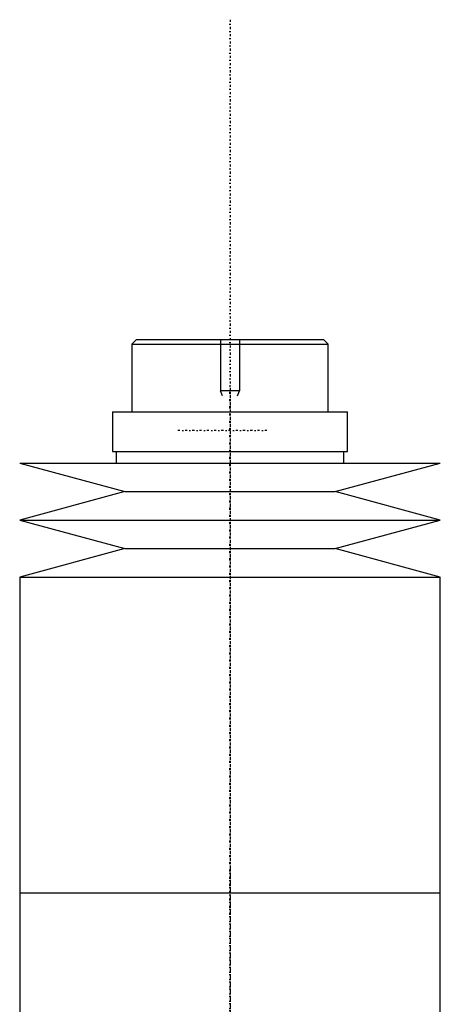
# Model space of a CAD drawing. Extents: x -139 to 602, y -139 to 487.
# Tile 4 of 4: x 505 to 595, y 277 to 487. Entities that reach past the tile are written whole.
import ezdxf

# ---------------------------------------------------------------- set-up
doc = ezdxf.new("R2010")
doc.units = 0
doc.linetypes.add('CENTER', pattern=[1.5, 0.45, -0.5, 0.05, -0.5])
for name, color, linetype in [('AM_0', 7, 'CONTINUOUS'), ('AM_10', 7, 'CONTINUOUS'), ('AM_7', 7, 'CENTER')]:
    doc.layers.add(name, color=color, linetype=linetype)

msp = doc.modelspace()

# ---------------------------------------------------------------- linework, layer by layer
at = {"layer": 'AM_0', "color": 7, "linetype": 'CONTINUOUS'}
for p, q in [((530, 419), (529, 418)), ((529, 418), (529, 403.5)), ((529, 418), (571, 418)), ((530, 419), (570, 419)), ((571, 418), (570, 419)), ((571, 403.5), (571, 418)), ((524.85, 403.5), (524.85, 395)), ((524.85, 403.5), (575.15, 403.5)), ((575.15, 395), (575.15, 403.5)), ((524.85, 395), (575.15, 395)), ((525.65, 395), (525.65, 392.5)), ((574.35, 392.5), (574.35, 395)), ((505, 392.5), (527.5, 386.4)), ((505, 392.5), (595, 392.5)), ((572.5, 386.4), (595, 392.5)), ((527.5, 386.4), (505, 380.3)), ((527.5, 386.4), (572.5, 386.4)), ((595, 380.3), (572.5, 386.4)), ((505, 380.3), (527.5, 374.2)), ((505, 380.3), (595, 380.3)), ((572.5, 374.2), (595, 380.3)), ((527.5, 374.2), (505, 368.1)), ((527.5, 374.2), (572.5, 374.2)), ((595, 368.1), (572.5, 374.2)), ((505, 368.1), (505, 300.5)), ((505, 368.1), (595, 368.1)), ((595, 300.5), (595, 368.1)), ((505, 300.5), (505, 232.9)), ((505, 300.5), (595, 300.5)), ((505, 300.5), (595, 300.5)), ((595, 232.9), (595, 300.5))]:
    msp.add_line(p, q, dxfattribs=at)
at = {"layer": 'AM_10', "color": 7, "linetype": 'CONTINUOUS'}
for p, q in [((548, 419), (548, 408)), ((552, 419), (552, 408)), ((552, 408), (548, 408)), ((548.38, 406.9), (548, 408)), ((551.62, 406.9), (552, 408))]:
    msp.add_line(p, q, dxfattribs=at)
at = {"layer": 'AM_7', "color": 4, "linetype": 'CENTER'}
for p, q in [((550, 487.48), (550, -138.97)), ((550, 408.65), (550, 295.35)), ((557.88, 399.5), (538.62, 399.5)), ((550, 305.65), (550, 192.35))]:
    msp.add_line(p, q, dxfattribs=at)

doc.saveas('drawing.dxf')
